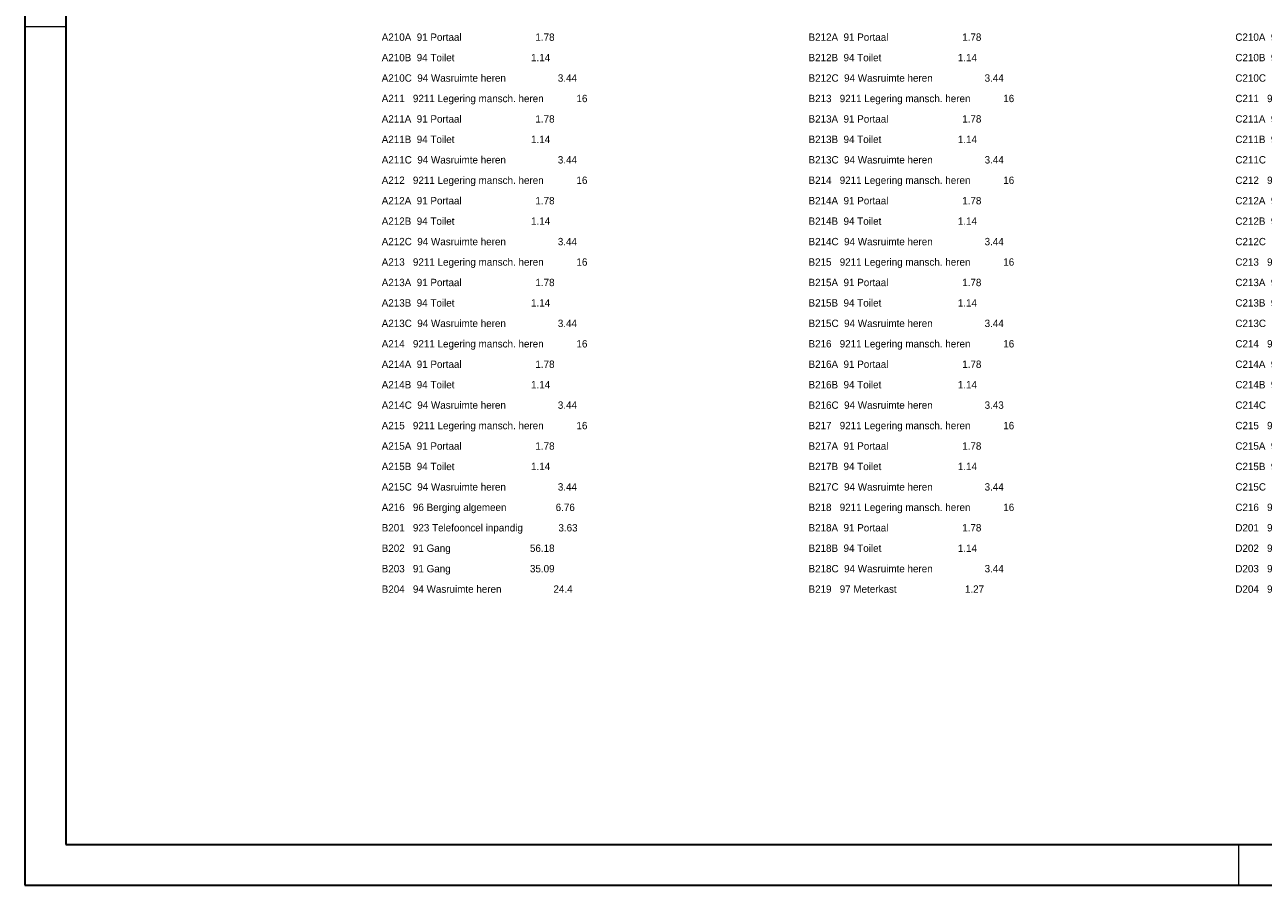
# Model space of a CAD drawing. Header units: millimetres. Extents: x -17 to 226, y -19 to 65.
# Tile 39 of 62: x 108 to 168, y -19 to 23. Entities that reach past the tile are written whole.
import ezdxf

# ---------------------------------------------------------------- set-up
doc = ezdxf.new("R2010")
doc.units = ezdxf.units.MM
doc.layers.add('KADER', color=7, linetype='Continuous')
doc.layers.add('LEGENDA', color=7, linetype='Continuous')
doc.styles.add('dgn000', font='dgn000.shx')

# ---------------------------------------------------------------- blocks, each defined once
blk = doc.blocks.new('DDELEG')
at = {"layer": 'LEGENDA', "color": 1, "linetype": 'Continuous', "lineweight": 0, "style": 'dgn000'}
for s, p in [('A210A  91 Portaal                           1.78', (0, -30)), ('B212A  91 Portaal                           1.78', (20.88, -30)), ('C210A  91 Portaal                           1.78', (41.76, -30)), ('A210B  94 Toilet                            1.14', (0, -31)), ('B212B  94 Toilet                            1.14', (20.88, -31)), ('C210B  94 Toilet                            1.14', (41.76, -31)), ('A210C  94 Wasruimte heren                   3.44', (0, -32)), ('B212C  94 Wasruimte heren                   3.44', (20.88, -32)), ('C210C  94 Wasruimte heren                   3.44', (41.76, -32)), ('A211   9211 Legering mansch. heren            16', (0, -33)), ('B213   9211 Legering mansch. heren            16', (20.88, -33)), ('C211   9211 Legering mansch. heren            16', (41.76, -33)), ('A211A  91 Portaal                           1.78', (0, -34)), ('B213A  91 Portaal                           1.78', (20.88, -34)), ('C211A  91 Portaal                           1.78', (41.76, -34)), ('A211B  94 Toilet                            1.14', (0, -35)), ('B213B  94 Toilet                            1.14', (20.88, -35)), ('C211B  94 Toilet                            1.14', (41.76, -35)), ('A211C  94 Wasruimte heren                   3.44', (0, -36)), ('B213C  94 Wasruimte heren                   3.44', (20.88, -36)), ('C211C  94 Wasruimte heren                   3.43', (41.76, -36)), ('A212   9211 Legering mansch. heren            16', (0, -37)), ('B214   9211 Legering mansch. heren            16', (20.88, -37)), ('C212   9211 Legering mansch. heren            16', (41.76, -37)), ('A212A  91 Portaal                           1.78', (0, -38)), ('B214A  91 Portaal                           1.78', (20.88, -38)), ('C212A  91 Portaal                           1.78', (41.76, -38)), ('A212B  94 Toilet                            1.14', (0, -39)), ('B214B  94 Toilet                            1.14', (20.88, -39)), ('C212B  94 Toilet                            1.14', (41.76, -39)), ('A212C  94 Wasruimte heren                   3.44', (0, -40)), ('B214C  94 Wasruimte heren                   3.44', (20.88, -40)), ('C212C  94 Wasruimte heren                   3.44', (41.76, -40)), ('A213   9211 Legering mansch. heren            16', (0, -41)), ('B215   9211 Legering mansch. heren            16', (20.88, -41)), ('C213   9211 Legering mansch. heren            16', (41.76, -41)), ('A213A  91 Portaal                           1.78', (0, -42)), ('B215A  91 Portaal                           1.78', (20.88, -42)), ('C213A  91 Portaal                           1.78', (41.76, -42)), ('A213B  94 Toilet                            1.14', (0, -43)), ('B215B  94 Toilet                            1.14', (20.88, -43)), ('C213B  94 Toilet                            1.14', (41.76, -43)), ('A213C  94 Wasruimte heren                   3.44', (0, -44)), ('B215C  94 Wasruimte heren                   3.44', (20.88, -44)), ('C213C  94 Wasruimte heren                   3.43', (41.76, -44)), ('A214   9211 Legering mansch. heren            16', (0, -45)), ('B216   9211 Legering mansch. heren            16', (20.88, -45)), ('C214   9211 Legering mansch. heren            16', (41.76, -45)), ('A214A  91 Portaal                           1.78', (0, -46)), ('B216A  91 Portaal                           1.78', (20.88, -46)), ('C214A  91 Portaal                           1.78', (41.76, -46)), ('A214B  94 Toilet                            1.14', (0, -47)), ('B216B  94 Toilet                            1.14', (20.88, -47)), ('C214B  94 Toilet                            1.14', (41.76, -47)), ('A214C  94 Wasruimte heren                   3.44', (0, -48)), ('B216C  94 Wasruimte heren                   3.43', (20.88, -48)), ('C214C  94 Wasruimte heren                   3.44', (41.76, -48)), ('A215   9211 Legering mansch. heren            16', (0, -49)), ('B217   9211 Legering mansch. heren            16', (20.88, -49)), ('C215   9211 Legering mansch. heren            16', (41.76, -49)), ('A215A  91 Portaal                           1.78', (0, -50)), ('B217A  91 Portaal                           1.78', (20.88, -50)), ('C215A  91 Portaal                           1.78', (41.76, -50)), ('A215B  94 Toilet                            1.14', (0, -51)), ('B217B  94 Toilet                            1.14', (20.88, -51)), ('C215B  94 Toilet                            1.14', (41.76, -51)), ('A215C  94 Wasruimte heren                   3.44', (0, -52)), ('B217C  94 Wasruimte heren                   3.44', (20.88, -52)), ('C215C  94 Wasruimte heren                   3.43', (41.76, -52)), ('A216   96 Berging algemeen                  6.76', (0, -53)), ('B218   9211 Legering mansch. heren            16', (20.88, -53)), ('C216   96 Berging algemeen                  6.92', (41.76, -53)), ('B201   923 Telefooncel inpandig             3.63', (0, -54)), ('B218A  91 Portaal                           1.78', (20.88, -54)), ('D201   923 Telefooncel inpandig             3.63', (41.76, -54)), ('B202   91 Gang                             56.18', (0, -55)), ('B218B  94 Toilet                            1.14', (20.88, -55)), ('D202   91 Gang                             56.12', (41.76, -55)), ('B203   91 Gang                             35.09', (0, -56)), ('B218C  94 Wasruimte heren                   3.44', (20.88, -56)), ('D203   91 Gang                             34.99', (41.76, -56)), ('B204   94 Wasruimte heren                   24.4', (0, -57)), ('B219   97 Meterkast                         1.27', (20.88, -57)), ('D204   95 Droogruimte alg. technisch       21.99', (41.76, -57))]:
    blk.add_text(s, height=0.36, dxfattribs=at).set_placement(p)
blk = doc.blocks.new('A2L1')
at = {"layer": 'KADER', "color": 1, "linetype": 'Continuous', "lineweight": 30}
for p, q in [((-116.8, 82), (-116.8, -2)), ((-114.8, 80), (-114.8, 0)), ((-114.8, 0), (0, 0)), ((-116.8, -2), (2, -2))]:
    blk.add_line(p, q, dxfattribs=at)
at = {"layer": 'KADER', "color": 1, "linetype": 'Continuous', "lineweight": 0}
for p, q in [((-116.802, 40), (-114.802, 40)), ((-57.402, -2), (-57.402, 0))]:
    blk.add_line(p, q, dxfattribs=at)

msp = doc.modelspace()

# ---------------------------------------------------------------- block references
at = {"color": 1, "linetype": 'Continuous', "lineweight": 0}
msp.add_blockref('A2L1', (224.475, -17.127), dxfattribs=at)
at = {"layer": 'LEGENDA', "color": 1, "linetype": 'Continuous', "lineweight": 0}
msp.add_blockref('DDELEG', (125.136, 52.179), dxfattribs=at)

doc.saveas('drawing.dxf')
